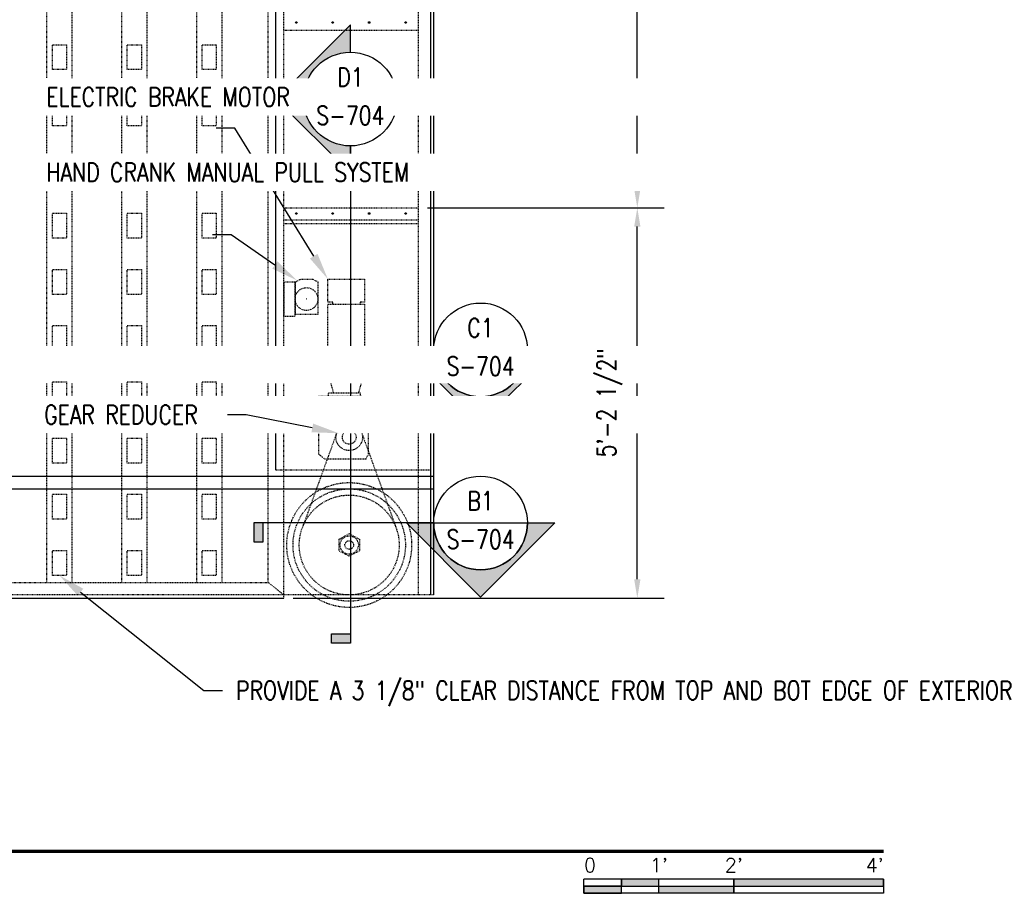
# Model space of a CAD drawing. Header units: inches. Extents: x 42 to 2941, y 45 to 289.
# Tile 7 of 21: x 1021 to 1179, y 46 to 186. Entities that reach past the tile are written whole.
import ezdxf
from ezdxf import colors
from ezdxf.entities.mleader import LeaderData, LeaderLine
from ezdxf.enums import TextEntityAlignment as Align
from ezdxf.math import Vec2, Vec3

# ---------------------------------------------------------------- set-up
doc = ezdxf.new("R2010")
doc.units = ezdxf.units.IN
doc.header["$MEASUREMENT"] = 0
doc.linetypes.add('Hidden 3_32_', pattern=[0.140625, 0.09375, -0.046875])
for name, color, linetype in [('A-DETL', 3, 'Continuous'), ('A-DETL-HDLN', 1, 'Hidden 3_32_'), ('A-DETL-THIN', 2, 'Continuous'), ('G-ANNO-SYMB', 2, 'Continuous'), ('G-ANNO-TEXT', 2, 'Continuous'), ('S-ANNO-DIMS', 1, 'Continuous'), ('S-ANNO-SYMB', 2, 'Continuous'), ('S-ANNO-TEXT', 2, 'Continuous')]:
    doc.layers.add(name, color=color, linetype=linetype)
doc.styles.add('Annotative', font='romans.shx', dxfattribs={"width": 0.8, "height": 0.125})
doc.styles.add('Arial', font='romans.shx', dxfattribs={"width": 0.8})
doc.styles.add('ROMANS', font='romans.shx', dxfattribs={"width": 0.8})
doc.dimstyles.new('Annotative', dxfattribs={"dimscale": 0, "dimtxt": 0.125, "dimasz": 0.125, "dimexe": 0.18, "dimexo": 0.0625, "dimgap": 0.09, "dimtad": 1, "dimdec": 3, "dimzin": 3, "dimdsep": 46, "dimlunit": 4, "dimtxsty": 'Annotative', "dimcen": 0.09, "dimclrt": 2, "dimazin": 2, "dimtfac": 1, "dimtdec": 3, "dimtmove": 1, "dimatfit": 3, "dimfxl": 1, "dimtfill": 1, "dimfrac": 2, "dimtolj": 1, "dimtzin": 0, "dimarcsym": 0})

# ---------------------------------------------------------------- blocks, each defined once
blk = doc.blocks.new('*D32')
at = {"layer": 'Defpoints', "color": 0, "transparency": 16777216}
for p in [(1085.08, 155.65), (1120.2, 155.65), (1063.58, 93.15)]:
    blk.add_point(p, dxfattribs=at)
at = {"layer": 'S-ANNO-DIMS', "color": 0, "lineweight": -2, "transparency": 16777216}
for p, q in [((1086.58, 155.65), (1124.52, 155.65)), ((1120.2, 96.15), (1120.2, 152.65)), ((1065.08, 93.15), (1124.52, 93.15))]:
    blk.add_line(p, q, dxfattribs=at)
at = {"layer": 'S-ANNO-DIMS', "color": 0, "transparency": 16777216}
for points in [[(1119.7, 152.65), (1120.7, 152.65), (1120.2, 155.65)], [(1119.7, 96.15), (1120.7, 96.15), (1120.2, 93.15)]]:
    blk.add_solid(points, dxfattribs=at)
at = {"layer": 'S-ANNO-DIMS', "color": 2, "lineweight": -3, "transparency": 16777216, "insert": (1115.75, 124.4), "char_height": 3, "attachment_point": 5, "rotation": 90, "style": 'Annotative'}
blk.add_mtext('\\A1;5\'-2 1/2"', dxfattribs=at)
blk = doc.blocks.new('*D31')
at = {"layer": 'Defpoints', "color": 0, "transparency": 16777216}
for p in [(1087.08, 247.9), (1120.2, 247.9), (1085.08, 155.65)]:
    blk.add_point(p, dxfattribs=at)
at = {"layer": 'S-ANNO-DIMS', "color": 0, "lineweight": -2, "transparency": 16777216}
for p, q in [((1088.58, 247.9), (1124.52, 247.9)), ((1120.2, 158.65), (1120.2, 244.9)), ((1086.58, 155.65), (1124.52, 155.65))]:
    blk.add_line(p, q, dxfattribs=at)
at = {"layer": 'S-ANNO-DIMS', "color": 0, "transparency": 16777216}
for points in [[(1119.7, 244.9), (1120.7, 244.9), (1120.2, 247.9)], [(1119.7, 158.65), (1120.7, 158.65), (1120.2, 155.65)]]:
    blk.add_solid(points, dxfattribs=at)
at = {"layer": 'S-ANNO-DIMS', "color": 2, "lineweight": -3, "transparency": 16777216, "insert": (1115.75, 201.77), "char_height": 3, "attachment_point": 5, "rotation": 90, "style": 'Annotative'}
blk.add_mtext('\\A1;7\'-8 1/4"', dxfattribs=at)
blk = doc.blocks.new('*U9')
at = {"lineweight": -3}
blk.add_hatch(color=256, dxfattribs=at).paths.add_polyline_path([(-1.4512, 0), (-1.5137, 0), (-1.5137, -0.125), (-1.4512, -0.125)])
h = blk.add_hatch(color=256, dxfattribs=at)
edge = h.paths.add_edge_path()
edge.add_line((0.3125, 0), (0.4947, 0))
edge.add_line((0.4947, 0), (0, -0.4947))
edge.add_line((0, -0.4947), (-0.4947, 0))
edge.add_line((-0.4947, 0), (-0.3125, 0))
edge.add_arc((0, 0), 0.3125, 180, 360)
at = {"linetype": 'Continuous', "lineweight": -3}
blk.add_line((-0.3125, 0), (-1.5137, 0), dxfattribs=at)
at = {"lineweight": -3}
for p, q in [((-0.4947, 0), (0, -0.4947)), ((-0.3125, 0), (0.3125, 0)), ((0, -0.4947), (0.4947, 0))]:
    blk.add_line(p, q, dxfattribs=at)
at = {"lineweight": -3, "flags": 128}
blk.add_lwpolyline([(-1.4512, 0), (-1.5137, 0), (-1.5137, -0.125), (-1.4512, -0.125), (-1.4512, 0)], close=True, dxfattribs=at)
blk.add_lwpolyline([(0.3125, 0), (0.4947, 0), (0, -0.4947), (-0.4947, 0), (-0.3125, 0, 1), (0.3125, 0)], format="xyb", close=True, dxfattribs=at)
blk.add_lwpolyline([(0.3125, -0.0156), (0.3125, -0.0156)], dxfattribs=at)
blk.add_lwpolyline([(0.3125, -0.0156), (0.3125, -0.0156)], dxfattribs=at)
at = {"lineweight": -3}
blk.add_circle((0, 0), 0.3125, dxfattribs=at)
at = {"linetype": 'Continuous', "lineweight": -3, "style": 'Arial'}
blk.add_attdef('X#', text='', height=0.0938, dxfattribs=at).set_placement((0, 0.0469), align=Align.BOTTOM_CENTER)
blk.add_attdef('X-###', text='', height=0.0938, dxfattribs=at).set_placement((0, -0.0469), align=Align.TOP_CENTER)
blk = doc.blocks.new('*U10')
at = {"lineweight": -3}
h = blk.add_hatch(color=256, dxfattribs=at)
edge = h.paths.add_edge_path()
edge.add_line((0, 0.3125), (0, 0.4947))
edge.add_line((0, 0.4947), (-0.4947, 0))
edge.add_line((-0.4947, 0), (0, -0.4947))
edge.add_line((0, -0.4947), (0, -0.3125))
edge.add_arc((0, 0), 0.3125, 90, 270, ccw=False)
blk.add_hatch(color=256, dxfattribs=at).paths.add_polyline_path([(0, -3.5685), (0, -3.631), (-0.125, -3.631), (-0.125, -3.5685)])
for p, q in [((-0.4947, 0), (0, 0.4947)), ((-0.3125, 0), (0.3125, 0)), ((0, -0.4947), (-0.4947, 0))]:
    blk.add_line(p, q, dxfattribs=at)
at = {"linetype": 'Continuous', "lineweight": -3}
blk.add_line((0, -0.3125), (0, -3.631), dxfattribs=at)
at = {"lineweight": -3, "flags": 128}
blk.add_lwpolyline([(0, 0.3125), (0, 0.4947), (-0.4947, 0), (0, -0.4947), (0, -0.3125, -1), (0, 0.3125)], format="xyb", close=True, dxfattribs=at)
blk.add_lwpolyline([(-0.0156, 0.3125), (-0.0156, 0.3125)], dxfattribs=at)
blk.add_lwpolyline([(-0.0156, 0.3125), (-0.0156, 0.3125)], dxfattribs=at)
blk.add_lwpolyline([(0, -3.5685), (0, -3.631), (-0.125, -3.631), (-0.125, -3.5685), (0, -3.5685)], close=True, dxfattribs=at)
at = {"lineweight": -3}
blk.add_circle((0, 0), 0.3125, dxfattribs=at)
at = {"linetype": 'Continuous', "lineweight": -3, "style": 'Arial'}
blk.add_attdef('X#', text='', height=0.0938, dxfattribs=at).set_placement((0, 0.0469), align=Align.BOTTOM_CENTER)
blk.add_attdef('X-###', text='', height=0.0938, dxfattribs=at).set_placement((0, -0.0469), align=Align.TOP_CENTER)
blk = doc.blocks.new('*U7')
for points in [[(-1.75, -0.2344), (-1.5, -0.2344), (-1.5, -0.1875), (-1.75, -0.1875)], [(-1, -0.2344), (0, -0.2344), (0, -0.1875), (-1, -0.1875)], [(-2, -0.2812), (-1.75, -0.2812), (-1.75, -0.2344), (-2, -0.2344)], [(-1.5, -0.2344), (-1, -0.2344), (-1, -0.2812), (-1.5, -0.2812)]]:
    blk.add_hatch(color=256).paths.add_polyline_path(points)
for p, q in [((0, -0.1875), (-2, -0.1875)), ((-2, -0.2812), (-2, -0.1875)), ((-1.75, -0.2812), (-1.75, -0.1875)), ((-1.5, -0.2812), (-1.5, -0.1875)), ((-1, -0.2812), (-1, -0.1885)), ((0, -0.1875), (0, -0.2812)), ((-2, -0.2344), (0, -0.2344)), ((0, -0.2812), (-2, -0.2812))]:
    blk.add_line(p, q)
at = {"flags": 128}
for points in [[(-1.75, -0.2344), (-1.5, -0.2344), (-1.5, -0.1875), (-1.75, -0.1875), (-1.75, -0.2344)], [(-1, -0.2344), (0, -0.2344), (0, -0.1875), (-1, -0.1875), (-1, -0.2344)], [(-2, -0.2812), (-1.75, -0.2812), (-1.75, -0.2344), (-2, -0.2344), (-2, -0.2812)], [(-1.5, -0.2344), (-1, -0.2344), (-1, -0.2812), (-1.5, -0.2812), (-1.5, -0.2344)]]:
    blk.add_lwpolyline(points, close=True, dxfattribs=at)
at = {"style": 'Arial'}
blk.add_text('0', height=0.0937, dxfattribs=at).set_placement((-2, -0.0937), align=Align.MIDDLE_LEFT)
for s, p in [("1'", (-1.5, -0.0937)), ("2'", (-1, -0.0937))]:
    blk.add_text(s, height=0.09375, dxfattribs=at).set_placement(p, align=Align.MIDDLE_CENTER)
blk.add_text("4'", height=0.09375, dxfattribs=at).set_placement((0, -0.0937), align=Align.MIDDLE_RIGHT)
blk = doc.blocks.new('*U4')
at = {"linetype": 'Continuous', "lineweight": 70}
blk.add_line((1.125, 0.625), (21.5, 0.625), dxfattribs=at)
at = {"style": 'Arial'}
blk.add_attdef('DRAWING_AREA_TITLE', text='', height=0.1875, dxfattribs=at).set_placement((1.3743, 0.6339), align=Align.BOTTOM_LEFT)
blk.add_attdef('X#', text='', height=0.1875, dxfattribs=at).set_placement((0.8125, 0.625), align=Align.MIDDLE_CENTER)
blk.add_attdef('SCALE:', text='', height=0.0938, dxfattribs=at).set_placement((1.3743, 0.5606), align=Align.TOP_LEFT)

msp = doc.modelspace()

# ---------------------------------------------------------------- linework, layer by layer
at = {"layer": 'A-DETL', "lineweight": -3}
for p, q in [((1062.33415, 113.64866), (1062.33415, 247.89866)), ((1087.08415, 247.89866), (1087.08415, 93.64866)), ((1087.58415, 248.39866), (1087.58415, 93.64866)), ((715.58415, 112.64866), (1087.58415, 112.64866)), ((715.58415, 110.64866), (1087.58415, 110.64866)), ((739.58415, 93.14866), (1063.58415, 93.14866))]:
    msp.add_line(p, q, dxfattribs=at)
at = {"layer": 'A-DETL-HDLN', "lineweight": -3}
for p, q in [((1025.64665, 95.64866), (1025.64665, 245.89866)), ((1029.64665, 245.89866), (1029.64665, 95.64866)), ((1037.64665, 95.64866), (1037.64665, 245.89866)), ((1041.64665, 245.89866), (1041.64665, 95.64866)), ((1049.64665, 95.64866), (1049.64665, 245.89866)), ((1053.64665, 245.89866), (1053.64665, 95.64866)), ((1061.08415, 95.64866), (1061.08415, 245.89866)), ((1063.58415, 93.14866), (1063.58415, 245.89866)), ((1085.08415, 245.89866), (1085.08415, 93.64866)), ((1085.08415, 184.06533), (1063.58415, 184.06533)), ((1026.52165, 181.7719), (1028.77165, 181.7719)), ((1026.52165, 177.7719), (1026.52165, 181.7719)), ((1028.77165, 181.7719), (1028.77165, 177.7719)), ((1038.52165, 181.7719), (1040.77165, 181.7719)), ((1038.52165, 177.7719), (1038.52165, 181.7719)), ((1040.77165, 181.7719), (1040.77165, 177.7719)), ((1050.52165, 181.7719), (1052.77165, 181.7719)), ((1050.52165, 177.7719), (1050.52165, 181.7719)), ((1052.77165, 181.7719), (1052.77165, 177.7719)), ((1028.77165, 177.7719), (1026.52165, 177.7719)), ((1040.77165, 177.7719), (1038.52165, 177.7719)), ((1052.77165, 177.7719), (1050.52165, 177.7719)), ((1026.52165, 172.7719), (1028.77165, 172.7719)), ((1026.52165, 168.7719), (1026.52165, 172.7719)), ((1028.77165, 172.7719), (1028.77165, 168.7719)), ((1038.52165, 172.7719), (1040.77165, 172.7719)), ((1038.52165, 168.7719), (1038.52165, 172.7719)), ((1040.77165, 172.7719), (1040.77165, 168.7719)), ((1050.52165, 172.7719), (1052.77165, 172.7719)), ((1050.52165, 168.7719), (1050.52165, 172.7719)), ((1052.77165, 172.7719), (1052.77165, 168.7719)), ((1028.77165, 168.7719), (1026.52165, 168.7719)), ((1040.77165, 168.7719), (1038.52165, 168.7719)), ((1052.77165, 168.7719), (1050.52165, 168.7719)), ((1026.52165, 163.7719), (1028.77165, 163.7719)), ((1026.52165, 159.7719), (1026.52165, 163.7719)), ((1028.77165, 163.7719), (1028.77165, 159.7719)), ((1038.52165, 163.7719), (1040.77165, 163.7719)), ((1038.52165, 159.7719), (1038.52165, 163.7719)), ((1040.77165, 163.7719), (1040.77165, 159.7719)), ((1050.52165, 163.7719), (1052.77165, 163.7719)), ((1050.52165, 159.7719), (1050.52165, 163.7719)), ((1052.77165, 163.7719), (1052.77165, 159.7719)), ((1028.77165, 159.7719), (1026.52165, 159.7719)), ((1040.77165, 159.7719), (1038.52165, 159.7719)), ((1052.77165, 159.7719), (1050.52165, 159.7719)), ((1026.52165, 154.7719), (1028.77165, 154.7719)), ((1026.52165, 150.7719), (1026.52165, 154.7719)), ((1028.77165, 154.7719), (1028.77165, 150.7719)), ((1038.52165, 154.7719), (1040.77165, 154.7719)), ((1038.52165, 150.7719), (1038.52165, 154.7719)), ((1040.77165, 154.7719), (1040.77165, 150.7719)), ((1050.52165, 154.7719), (1052.77165, 154.7719)), ((1050.52165, 150.7719), (1050.52165, 154.7719)), ((1052.77165, 154.7719), (1052.77165, 150.7719)), ((1063.58415, 155.64866), (1085.08415, 155.64866)), ((1085.08415, 153.64866), (1063.58415, 153.64866)), ((1063.58415, 153.14866), (1085.08415, 153.14866)), ((1028.77165, 150.7719), (1026.52165, 150.7719)), ((1040.77165, 150.7719), (1038.52165, 150.7719)), ((1052.77165, 150.7719), (1050.52165, 150.7719)), ((1026.52165, 145.7719), (1028.77165, 145.7719)), ((1026.52165, 141.7719), (1026.52165, 145.7719)), ((1028.77165, 145.7719), (1028.77165, 141.7719)), ((1038.52165, 145.7719), (1040.77165, 145.7719)), ((1038.52165, 141.7719), (1038.52165, 145.7719)), ((1040.77165, 145.7719), (1040.77165, 141.7719)), ((1050.52165, 145.7719), (1052.77165, 145.7719)), ((1050.52165, 141.7719), (1050.52165, 145.7719)), ((1052.77165, 145.7719), (1052.77165, 141.7719)), ((1065.42432, 143.7284), (1063.60343, 143.7284)), ((1063.60343, 143.7284), (1063.60343, 138.31561)), ((1065.42432, 143.7284), (1065.40875, 138.62669)), ((1066.24916, 144.17946), (1065.42432, 143.7284)), ((1065.42432, 138.31561), (1065.42432, 143.7284)), ((1068.24124, 144.17946), (1066.24916, 144.17946)), ((1069.0972, 143.7284), (1068.24124, 144.17946)), ((1069.0972, 138.62669), (1069.0972, 143.7284)), ((1070.64073, 140.53265), (1070.64073, 144.22613)), ((1070.64073, 144.22613), (1076.49516, 144.22613)), ((1076.49516, 144.22613), (1076.49516, 140.53265)), ((1028.77165, 141.7719), (1026.52165, 141.7719)), ((1040.77165, 141.7719), (1038.52165, 141.7719)), ((1052.77165, 141.7719), (1050.52165, 141.7719)), ((1071.42861, 140.53265), (1070.64073, 140.53265)), ((1071.42861, 140.19645), (1071.42861, 140.53265)), ((1076.49516, 140.53265), (1075.78933, 140.53265)), ((1075.78933, 140.53265), (1075.78933, 140.19645)), ((1070.61916, 129.2303), (1070.61916, 140.19645)), ((1070.61916, 140.19645), (1076.49516, 140.19645)), ((1076.49516, 140.19645), (1076.49516, 129.2303)), ((1063.60343, 138.31561), (1065.42432, 138.31561)), ((1065.40875, 138.62669), (1069.0972, 138.62669)), ((1026.52165, 136.7719), (1028.77165, 136.7719)), ((1026.52165, 132.7719), (1026.52165, 136.7719)), ((1028.77165, 136.7719), (1028.77165, 132.7719)), ((1038.52165, 136.7719), (1040.77165, 136.7719)), ((1038.52165, 132.7719), (1038.52165, 136.7719)), ((1040.77165, 136.7719), (1040.77165, 132.7719)), ((1050.52165, 136.7719), (1052.77165, 136.7719)), ((1050.52165, 132.7719), (1050.52165, 136.7719)), ((1052.77165, 136.7719), (1052.77165, 132.7719)), ((1028.77165, 132.7719), (1026.52165, 132.7719)), ((1040.77165, 132.7719), (1038.52165, 132.7719)), ((1052.77165, 132.7719), (1050.52165, 132.7719)), ((1076.49516, 129.2303), (1070.61916, 129.2303)), ((1070.61916, 129.2303), (1071.50829, 125.99758)), ((1075.57704, 125.99758), (1076.49516, 129.2303)), ((1076.0494, 125.41118), (1069.16172, 125.41118)), ((1069.16172, 125.41118), (1069.16172, 116.20858)), ((1070.7668, 125.41118), (1070.7668, 125.99758)), ((1070.7668, 125.99758), (1075.83074, 125.99758)), ((1075.83074, 125.99758), (1075.83074, 125.41118)), ((1076.0494, 122.72607), (1076.0494, 125.41118)), ((1077.1485, 122.09141), (1076.0494, 122.72607)), ((1077.1485, 116.23299), (1077.1485, 122.09141)), ((1072.06434, 119.61063), (1066.56201, 104.42428)), ((1076.05734, 119.61063), (1081.55967, 104.42428)), ((1069.16172, 116.20858), (1070.08985, 115.45187)), ((1070.08985, 115.45187), (1076.75771, 115.45187)), ((1076.75771, 115.45187), (1077.1485, 116.23299)), ((1087.08415, 113.64866), (1062.33415, 113.64866)), ((1026.52165, 109.7719), (1028.77165, 109.7719)), ((1026.52165, 105.7719), (1026.52165, 109.7719)), ((1028.77165, 109.7719), (1028.77165, 105.7719)), ((1038.52165, 109.7719), (1040.77165, 109.7719)), ((1038.52165, 105.7719), (1038.52165, 109.7719)), ((1040.77165, 109.7719), (1040.77165, 105.7719)), ((1050.52165, 109.7719), (1052.77165, 109.7719)), ((1050.52165, 105.7719), (1050.52165, 109.7719)), ((1052.77165, 109.7719), (1052.77165, 105.7719)), ((1028.77165, 105.7719), (1026.52165, 105.7719)), ((1040.77165, 105.7719), (1038.52165, 105.7719)), ((1052.77165, 105.7719), (1050.52165, 105.7719)), ((1072.42987, 102.55704), (1074.06084, 103.46492)), ((1072.42987, 100.68284), (1072.42987, 102.55704)), ((1074.06084, 103.46492), (1075.68924, 102.55704)), ((1075.68924, 102.55704), (1075.68924, 100.68284)), ((1026.52165, 100.7719), (1028.77165, 100.7719)), ((1026.52165, 96.7719), (1026.52165, 100.7719)), ((1028.77165, 100.7719), (1028.77165, 96.7719)), ((1038.52165, 100.7719), (1040.77165, 100.7719)), ((1038.52165, 96.7719), (1038.52165, 100.7719)), ((1040.77165, 100.7719), (1040.77165, 96.7719)), ((1050.52165, 100.7719), (1052.77165, 100.7719)), ((1050.52165, 96.7719), (1050.52165, 100.7719)), ((1052.77165, 100.7719), (1052.77165, 96.7719)), ((1074.03615, 99.87527), (1072.42987, 100.68284)), ((1075.68924, 100.68284), (1074.03615, 99.87527)), ((1028.77165, 96.7719), (1026.52165, 96.7719)), ((1040.77165, 96.7719), (1038.52165, 96.7719)), ((1052.77165, 96.7719), (1050.52165, 96.7719)), ((739.58415, 95.64866), (1061.08415, 95.64866)), ((1061.08415, 95.64866), (1063.58415, 93.64866)), ((1087.58415, 93.64866), (715.58415, 93.64866))]:
    msp.add_line(p, q, dxfattribs=at)
for centre, radius in [((1067.21407, 141.03756), 1.82212), ((1067.19851, 141.05311), 0.011), ((1074.06084, 118.88725), 2.12351), ((1074.06084, 118.88725), 1.09618), ((1074.06084, 101.63725), 10), ((1074.06084, 101.63725), 9), ((1074.06084, 101.63725), 8), ((1074.06084, 101.63725), 1.46825), ((1074.06084, 101.63725), 0.69157)]:
    msp.add_circle(centre, radius, dxfattribs=at)
at = {"layer": 'A-DETL-THIN', "lineweight": -3}
msp.add_line((1089.08415, 155.64866), (1113.19783, 155.64866), dxfattribs=at)
for centre in [(1065.58415, 185.31533), (1071.41749, 185.31533), (1077.25082, 185.31533), (1083.08415, 185.31533), (1065.58415, 154.73325), (1071.41749, 154.73325), (1077.25082, 154.73325), (1083.08415, 154.73325)]:
    msp.add_circle(centre, 0.125, dxfattribs=at)

# ---------------------------------------------------------------- block references
at = {"layer": 'G-ANNO-SYMB', "lineweight": -3}
ref = msp.add_blockref('*U10', (1074.24682, 173.05225), dxfattribs=dict(at, xscale=24, yscale=24, zscale=24))
ref.add_attrib('X-###', 'S-704', dxfattribs={"layer": 'S-ANNO-SYMB', "color": 1, "linetype": 'Continuous', "lineweight": -2, "height": 3, "style": 'ROMANS', "width": 0.8}).set_placement((1074.24682, 171.92725), align=Align.TOP_CENTER)
ref.add_attrib('X#', 'D1', dxfattribs={"layer": 'S-ANNO-TEXT', "color": 1, "linetype": 'Continuous', "lineweight": -2, "height": 3, "style": 'ROMANS', "width": 0.8}).set_placement((1074.24682, 174.17725), align=Align.BOTTOM_CENTER)
ref = msp.add_blockref('*U9', (1095.09774, 132.89676), dxfattribs=dict(at, xscale=24, yscale=24, zscale=24))
ref.add_attrib('X-###', 'S-704', dxfattribs={"layer": 'S-ANNO-SYMB', "color": 1, "linetype": 'Continuous', "lineweight": -2, "height": 3, "style": 'ROMANS', "width": 0.8}).set_placement((1095.09774, 131.77176), align=Align.TOP_CENTER)
ref.add_attrib('X#', 'C1', dxfattribs={"layer": 'S-ANNO-TEXT', "color": 1, "linetype": 'Continuous', "lineweight": -2, "height": 3, "style": 'ROMANS', "width": 0.8}).set_placement((1095.09774, 134.02176), align=Align.BOTTOM_CENTER)
ref = msp.add_blockref('*U9', (1095.09774, 105.16965), dxfattribs=dict(at, xscale=24, yscale=24, zscale=24))
ref.add_attrib('X-###', 'S-704', dxfattribs={"layer": 'S-ANNO-SYMB', "color": 1, "linetype": 'Continuous', "lineweight": -2, "height": 3, "style": 'ROMANS', "width": 0.8}).set_placement((1095.09774, 104.04465), align=Align.TOP_CENTER)
ref.add_attrib('X#', 'B1', dxfattribs={"layer": 'S-ANNO-TEXT', "color": 1, "linetype": 'Continuous', "lineweight": -2, "height": 3, "style": 'ROMANS', "width": 0.8}).set_placement((1095.09774, 106.29464), align=Align.BOTTOM_CENTER)
at = {"layer": 'S-ANNO-SYMB', "lineweight": -3, "xscale": 24, "yscale": 24, "zscale": 24}
for name, p in [('*U4', (643.65453, 37.60805)), ('*U7', (1159.65455, 52.60805))]:
    msp.add_blockref(name, p, dxfattribs=at)

# ---------------------------------------------------------------- dimensions: what is measured, and where the dimension line sits
at = {"layer": 'S-ANNO-DIMS', "lineweight": -3}
for base, p1, p2, picture, middle in [((1120.19762, 247.89866), (1085.08415, 155.64866), (1087.08415, 247.89866), '*D31', (1115.75191, 201.77366)), ((1120.19762, 155.64866), (1063.58415, 93.14866), (1085.08415, 155.64866), '*D32', (1115.75191, 124.39866))]:
    dim = msp.add_linear_dim(base=base, p1=p1, p2=p2, angle=90, dimstyle='Annotative', override={"dimpost": '\\X', "dimtfill": 0}, dxfattribs=at)
    dim.commit()
    dim.dimension.update_dxf_attribs({"geometry": picture, "text_midpoint": middle})

# ---------------------------------------------------------------- leaders
at = {"layer": 'A-DETL-THIN', "lineweight": -3}
ml = msp.add_multileader_mtext('Standard', dxfattribs=at)
ml.set_content('{\\C256;3/8" THK PLATE STEP}', color=2, style='Annotative')
ml.set_leader_properties(color=1)
ml.build(insert=Vec2(0, 0))
ml.multileader.update_dxf_attribs({"dogleg_length": 0.125, "arrow_head_size": 4.32, "scale": 24})
ctx = ml.context
ctx.base_point, ctx.scale, ctx.char_height, ctx.arrow_head_size, ctx.landing_gap_size, ctx.plane_origin = Vec3(758.04532, 86.10566), 24, 3, 4.32, 2.16, Vec3(709.03354, 43.85803)
notes = []
notes.append((ctx, [(0, (1, 1, 0), (755.04532, 86.10566), (1, 0), 3, [(0, [(740.85254, 113.32393)], 0, [])])]))
ctx.mtext.insert, ctx.mtext.width, ctx.mtext.flow_direction = Vec3(760.20532, 88.10566), 75.7654719, 5
at = {"layer": 'G-ANNO-TEXT', "lineweight": -3}
ml = msp.add_multileader_mtext('Standard', dxfattribs=at)
ml.set_content('{\\C256;INTERIOR EDGES OF STEEL DOOR FRAME AND STIFFENERS, SEE S-702}', color=2, style='Annotative')
ml.set_leader_properties(color=1)
ml.build(insert=Vec2(0, 0))
ml.multileader.update_dxf_attribs({"text_right_attachment_type": 3, "dogleg_length": 0.125, "arrow_head_size": 4.32, "scale": 24})
ctx = ml.context
ctx.base_point, ctx.scale, ctx.char_height, ctx.arrow_head_size, ctx.landing_gap_size, ctx.plane_origin = Vec3(653.49455, 183.64156), 24, 3, 4.32, 2.16, Vec3(621.52304, 109.6243)
ctx.right_attachment = 3
notes.append((ctx, [(1, (1, 1, 0), (705.95741, 173.64156), (-1, 0), 3, [(1, [(749.55795, 175.90442), (716.83706, 159.67613)], 0, [])])]))
ctx.mtext.insert, ctx.mtext.width, ctx.mtext.flow_direction = Vec3(655.65455, 185.42727), 46.6063173, 5
ml = msp.add_multileader_mtext('Standard', dxfattribs=at)
ml.set_content('{\\C256;PROVIDE A 3 1/8" CLEAR DISTANCE FROM TOP AND BOT EDGE OF EXTERIOR DOOR PLATE TO WELD ACCESS HOLES.}', color=2, style='Annotative')
ml.set_leader_properties(color=1)
ml.build(insert=Vec2(0, 0))
ml.multileader.update_dxf_attribs({"dogleg_length": 0.125, "arrow_head_size": 4.32, "scale": 24})
ctx = ml.context
ctx.base_point, ctx.scale, ctx.char_height, ctx.arrow_head_size, ctx.landing_gap_size, ctx.plane_origin = Vec3(1053.77655, 78.34466), 24, 3, 4.32, 2.16, Vec3(1039.65035, 245.24994)
notes.append((ctx, [(0, (1, 1, 0), (1050.77655, 78.34466), (1, 0), 3, [(0, [(1027.64665, 96.7719)], 0, [])])]))
ctx.mtext.insert, ctx.mtext.width, ctx.mtext.flow_direction = Vec3(1055.93655, 79.84466), 78.561602, 5
for ctx, leaders in notes:
    for number, flags, end, landing, length, lines in leaders:
        leader = LeaderData()
        leader.index, (leader.has_last_leader_line, leader.has_dogleg_vector, leader.attachment_direction) = number, flags
        leader.last_leader_point, leader.dogleg_vector, leader.dogleg_length = Vec3(end), Vec3(landing), length
        for number, points, colour, breaks in lines:
            line = LeaderLine()
            line.index, line.vertices, line.color, line.breaks = number, Vec3.list(points), colors.encode_raw_color(colour), breaks
            leader.lines.append(line)
        ctx.leaders.append(leader)

# ---------------------------------------------------------------- next in the draw order: leaders
ml = msp.add_multileader_mtext('Standard', dxfattribs=at)
ml.set_content('{\\C256;ELECTRIC BRAKE MOTOR}', color=2, style='Annotative')
ml.set_leader_properties(color=1)
ml.build(insert=Vec2(0, 0))
ml.multileader.update_dxf_attribs({"text_right_attachment_type": 3, "dogleg_length": 0.125, "arrow_head_size": 4.32, "scale": 24})
ctx = ml.context
ctx.base_point, ctx.scale, ctx.char_height, ctx.arrow_head_size, ctx.landing_gap_size, ctx.plane_origin = Vec3(1023.39757, 173.40057), 24, 3, 4.32, 2.16, Vec3(973.03694, 136.51068)
ctx.right_attachment = 3
notes = []
notes.append((ctx, [(1, (1, 1, 0), (1055.74614, 168.40057), (-1, 0), 3, [(0, [(1070.64073, 144.22613)], 0, [])])]))
ctx.mtext.insert, ctx.mtext.width, ctx.mtext.flow_direction = Vec3(1025.55757, 174.90057), 26.0163887, 5
ctx.mtext.has_bg_fill, ctx.mtext.bg_color, ctx.mtext.bg_scale_factor, ctx.mtext.bg_transparency, ctx.mtext.use_window_bg_color = 1, -1027028792, 1.5, 0, 1
ml = msp.add_multileader_mtext('Standard', dxfattribs=at)
ml.set_content('\\pxt3.2,6.4,9.6,12.8,16,19.2,22.4,25.6,28.8,32,35.2,38.4,41.6,44.8,48,51.2,54.4,57.6,60.8,64,67.2,70.4,73.6,76.8,80,83.2,86.4,89.6,92.8,96,99.2,102.4;{\\C256;ROLLER GUIDE PLATE, SEE DETAIL A4/S-506}', color=2, style='Annotative')
ml.set_leader_properties(color=1)
ml.build(insert=Vec2(0, 0))
ml.multileader.update_dxf_attribs({"dogleg_length": 0.125, "arrow_head_size": 4.32, "scale": 24})
ctx = ml.context
ctx.base_point, ctx.scale, ctx.char_height, ctx.arrow_head_size, ctx.landing_gap_size, ctx.plane_origin = Vec3(758.04532, 130.02215), 24, 3, 4.32, 2.16, Vec3(709.03354, 100.26082)
notes.append((ctx, [(0, (1, 1, 0), (755.04532, 130.02215), (1, 0), 3, [(1, [(725.97529, 110.06332), (755.11071, 110.98099)], 0, [])])]))
ctx.mtext.insert, ctx.mtext.width, ctx.mtext.flow_direction = Vec3(760.20532, 132.02215), 42.98992, 5
ctx.mtext.has_bg_fill, ctx.mtext.bg_color, ctx.mtext.bg_scale_factor, ctx.mtext.bg_transparency, ctx.mtext.use_window_bg_color = 1, -1027028792, 1.5, 0, 1
for ctx, leaders in notes:
    for number, flags, end, landing, length, lines in leaders:
        leader = LeaderData()
        leader.index, (leader.has_last_leader_line, leader.has_dogleg_vector, leader.attachment_direction) = number, flags
        leader.last_leader_point, leader.dogleg_vector, leader.dogleg_length = Vec3(end), Vec3(landing), length
        for number, points, colour, breaks in lines:
            line = LeaderLine()
            line.index, line.vertices, line.color, line.breaks = number, Vec3.list(points), colors.encode_raw_color(colour), breaks
            leader.lines.append(line)
        ctx.leaders.append(leader)

# ---------------------------------------------------------------- next in the draw order: linework, layer by layer
at = {"layer": 'A-DETL-HDLN', "lineweight": -3}
for p, q in [((1026.52165, 127.7719), (1028.77165, 127.7719)), ((1026.52165, 123.7719), (1026.52165, 127.7719)), ((1028.77165, 127.7719), (1028.77165, 123.7719)), ((1038.52165, 127.7719), (1040.77165, 127.7719)), ((1038.52165, 123.7719), (1038.52165, 127.7719)), ((1040.77165, 127.7719), (1040.77165, 123.7719)), ((1050.52165, 127.7719), (1052.77165, 127.7719)), ((1050.52165, 123.7719), (1050.52165, 127.7719)), ((1052.77165, 127.7719), (1052.77165, 123.7719)), ((1028.77165, 123.7719), (1026.52165, 123.7719)), ((1040.77165, 123.7719), (1038.52165, 123.7719)), ((1052.77165, 123.7719), (1050.52165, 123.7719)), ((1026.52165, 118.7719), (1028.77165, 118.7719)), ((1026.52165, 114.7719), (1026.52165, 118.7719)), ((1028.77165, 118.7719), (1028.77165, 114.7719)), ((1038.52165, 118.7719), (1040.77165, 118.7719)), ((1038.52165, 114.7719), (1038.52165, 118.7719)), ((1040.77165, 118.7719), (1040.77165, 114.7719)), ((1050.52165, 118.7719), (1052.77165, 118.7719)), ((1050.52165, 114.7719), (1050.52165, 118.7719)), ((1052.77165, 118.7719), (1052.77165, 114.7719)), ((1028.77165, 114.7719), (1026.52165, 114.7719)), ((1040.77165, 114.7719), (1038.52165, 114.7719)), ((1052.77165, 114.7719), (1050.52165, 114.7719))]:
    msp.add_line(p, q, dxfattribs=at)

# ---------------------------------------------------------------- next in the draw order: leaders
at = {"layer": 'G-ANNO-TEXT', "lineweight": -3}
ml = msp.add_multileader_mtext('Standard', dxfattribs=at)
ml.set_content('{\\C256;HAND CRANK MANUAL PULL SYSTEM}', color=2, style='Annotative')
ml.set_leader_properties(color=1)
ml.build(insert=Vec2(0, 0))
ml.multileader.update_dxf_attribs({"text_right_attachment_type": 3, "dogleg_length": 0.125, "arrow_head_size": 4.32, "scale": 24})
ctx = ml.context
ctx.base_point, ctx.scale, ctx.char_height, ctx.arrow_head_size, ctx.landing_gap_size, ctx.plane_origin = Vec3(1023.39757, 161.34208), 24, 3, 4.32, 2.16, Vec3(974.39436, 126.71745)
ctx.right_attachment = 3
notes = []
notes.append((ctx, [(1, (1, 1, 0), (1055.17471, 151.34208), (-1, 0), 3, [(0, [(1065.69895, 144.01231)], 0, [])])]))
ctx.mtext.insert, ctx.mtext.width, ctx.mtext.defined_height, ctx.mtext.flow_direction = Vec3(1025.55757, 162.84208), 25.5390878, 12.36411, 5
ctx.mtext.has_bg_fill, ctx.mtext.bg_color, ctx.mtext.bg_scale_factor, ctx.mtext.bg_transparency, ctx.mtext.use_window_bg_color = 1, -1027028792, 1.5, 0, 1
for ctx, leaders in notes:
    for number, flags, end, landing, length, lines in leaders:
        leader = LeaderData()
        leader.index, (leader.has_last_leader_line, leader.has_dogleg_vector, leader.attachment_direction) = number, flags
        leader.last_leader_point, leader.dogleg_vector, leader.dogleg_length = Vec3(end), Vec3(landing), length
        for number, points, colour, breaks in lines:
            line = LeaderLine()
            line.index, line.vertices, line.color, line.breaks = number, Vec3.list(points), colors.encode_raw_color(colour), breaks
            leader.lines.append(line)
        ctx.leaders.append(leader)

# ---------------------------------------------------------------- next in the draw order: leaders
ml = msp.add_multileader_mtext('Standard', dxfattribs=at)
ml.set_content('\\pxt3.2,6.4,9.6,12.8,16,19.2,22.4,25.6,28.8,32,35.2,38.4,41.6,44.8,48,51.2,54.4,57.6,60.8,64,67.2,70.4,73.6,76.8,80,83.2,86.4,89.6,92.8,96,99.2,102.4;{\\C256;GEAR REDUCER}', color=2, style='Annotative')
ml.set_leader_properties(color=1)
ml.build(insert=Vec2(0, 0))
ml.multileader.update_dxf_attribs({"text_right_attachment_type": 3, "dogleg_length": 0.125, "arrow_head_size": 4.32, "scale": 24})
ctx = ml.context
ctx.base_point, ctx.scale, ctx.char_height, ctx.arrow_head_size, ctx.landing_gap_size, ctx.plane_origin = Vec3(1023.03757, 122.51527), 24, 3, 4.32, 2.16, Vec3(974.39436, 93.03342)
ctx.right_attachment = 3
notes = []
notes.append((ctx, [(1, (1, 1, 0), (1057.55757, 122.51527), (-1, 0), 3, [(0, [(1072.38711, 119.54099)], 0, [])])]))
ctx.mtext.insert, ctx.mtext.width, ctx.mtext.flow_direction = Vec3(1025.19757, 124.01527), 32.319262, 5
ctx.mtext.has_bg_fill, ctx.mtext.bg_color, ctx.mtext.bg_scale_factor, ctx.mtext.bg_transparency, ctx.mtext.use_window_bg_color = 1, -1027028792, 1.5, 0, 1
for ctx, leaders in notes:
    for number, flags, end, landing, length, lines in leaders:
        leader = LeaderData()
        leader.index, (leader.has_last_leader_line, leader.has_dogleg_vector, leader.attachment_direction) = number, flags
        leader.last_leader_point, leader.dogleg_vector, leader.dogleg_length = Vec3(end), Vec3(landing), length
        for number, points, colour, breaks in lines:
            line = LeaderLine()
            line.index, line.vertices, line.color, line.breaks = number, Vec3.list(points), colors.encode_raw_color(colour), breaks
            leader.lines.append(line)
        ctx.leaders.append(leader)

doc.saveas('drawing.dxf')
